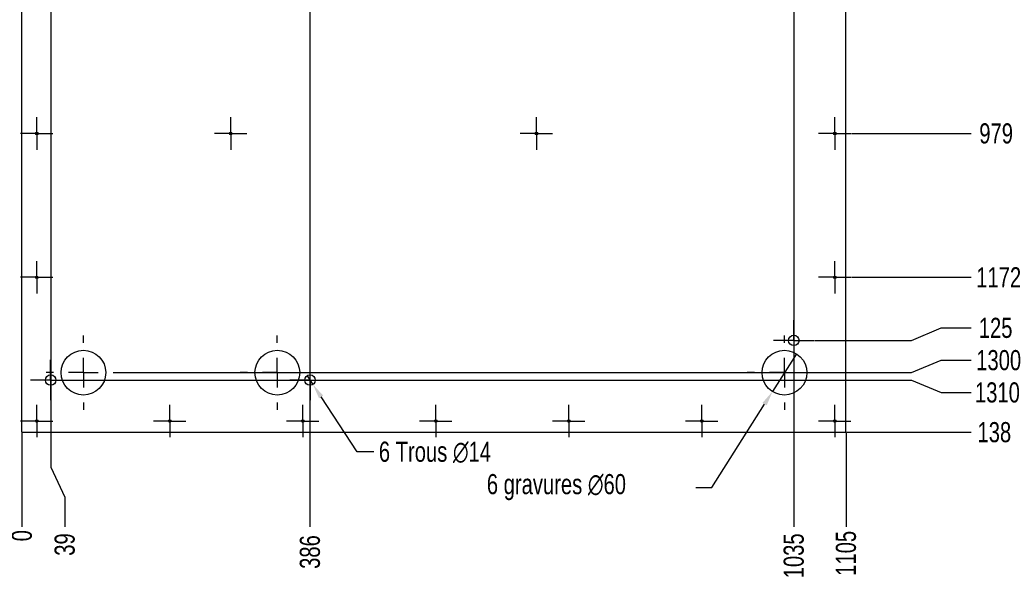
# Model space of a CAD drawing. Header units: millimetres. Extents: x 5 to 415, y 5 to 292.
# Tile 4 of 6: x 217 to 349, y 107 to 183. Entities that reach past the tile are written whole.
import ezdxf

# ---------------------------------------------------------------- set-up
doc = ezdxf.new("R2010")
doc.units = ezdxf.units.MM
doc.header["$PDSIZE"] = -1
doc.linetypes.add('CENTERX2', pattern=[20.32, 12.7, -2.54, 2.54, -2.54])
for name, color, linetype in [('COTES', 1, 'Continuous'), ('GRAVURES', 9, 'Continuous'), ('TRAIT-MIXTES', 3, 'CENTERX2')]:
    doc.layers.add(name, color=color, linetype=linetype)
doc.layers.add('TRAIT-FORT', color=4, linetype='Continuous', lineweight=25)
doc.styles.add('SLDTEXTSTYLE0', font='TXT', dxfattribs={"width": 0.75})
doc.dimstyles.new('SLDDIMSTYLE0', dxfattribs={"dimtxt": 2.7, "dimasz": 0.333333, "dimexe": 0, "dimexo": 0.0625, "dimgap": 0.675, "dimtad": 0, "dimtih": 1, "dimtoh": 1, "dimdec": 0, "dimlfac": 10, "dimrnd": 1e-09, "dimdsep": 46, "dimtxsty": 'SLDTEXTSTYLE0', "dimblk1": 'ORIGIN', "dimblk2": 'ORIGIN', "dimsah": 1, "dimcen": 0.09, "dimadec": 0, "dimazin": 2, "dimtfac": 1, "dimtdec": 0, "dimtofl": 0, "dimtmove": 0, "dimatfit": 3, "dimldrblk": 'ORIGIN', "dimfxl": 1, "dimfrac": 2, "dimtolj": 1, "dimtzin": 12, "dimarcsym": 0})
doc.dimstyles.new('SLDDIMSTYLE1', dxfattribs={"dimtxt": 2.7, "dimasz": 2, "dimexe": 0, "dimexo": 0.0625, "dimgap": 0.675, "dimtad": 0, "dimtih": 1, "dimtoh": 1, "dimdec": 0, "dimlfac": 10, "dimrnd": 1e-09, "dimzin": 12, "dimdsep": 46, "dimtxsty": 'SLDTEXTSTYLE0', "dimsah": 1, "dimcen": 0.09, "dimadec": 0, "dimazin": 3, "dimtfac": 1, "dimtdec": 0, "dimtofl": 0, "dimtmove": 0, "dimatfit": 3, "dimfxl": 1, "dimfrac": 2, "dimtolj": 1, "dimtzin": 12, "dimarcsym": 0})
doc.dimstyles.new('SLDDIMSTYLE2', dxfattribs={"dimtxt": 2.7, "dimasz": 2, "dimexe": 0, "dimexo": 0.0625, "dimgap": 0.675, "dimtad": 0, "dimtih": 1, "dimtoh": 1, "dimdec": 0, "dimlfac": 10, "dimrnd": 1e-09, "dimzin": 12, "dimdsep": 46, "dimtxsty": 'SLDTEXTSTYLE0', "dimblk1": 'NONE', "dimsah": 1, "dimcen": 0, "dimadec": 0, "dimazin": 3, "dimtfac": 1, "dimtdec": 0, "dimtmove": 0, "dimatfit": 3, "dimldrblk": 'NONE', "dimfxl": 1, "dimfrac": 2, "dimtolj": 1, "dimtzin": 12, "dimarcsym": 0})

# ---------------------------------------------------------------- blocks, each defined once
blk = doc.blocks.new('_D_41')
at = {"layer": 'COTES', "color": 0, "lineweight": -2, "transparency": 16777216}
blk.add_line((216.93, 127.48), (216.93, 114.85), dxfattribs=at)
at = {"layer": 'Defpoints', "color": 0, "transparency": 16777216}
for p in [(216.93, 127.54), (216.93, 127.54), (216.93, 114.85)]:
    blk.add_point(p, dxfattribs=at)
at = {"layer": 'COTES', "color": 0, "transparency": 16777216, "insert": (216.93, 113.67), "char_height": 2.7, "attachment_point": 5, "rotation": 90, "style": 'SLDTEXTSTYLE0'}
blk.add_mtext('\\A1;0', dxfattribs=at)
blk = doc.blocks.new('_Origin')
at = {"color": 0, "linetype": 'ByBlock', "lineweight": -2}
blk.add_line((0, 0), (-1, 0), dxfattribs=at)
blk.add_circle((0, 0), 0.5, dxfattribs=at)
blk = doc.blocks.new('_D_42')
at = {"layer": 'COTES', "color": 0, "lineweight": -2, "transparency": 16777216}
for p, q in [((220.79, 255.78), (220.79, 122.85)), ((220.79, 122.85), (222.68, 118.85)), ((222.68, 118.85), (222.68, 114.85))]:
    blk.add_line(p, q, dxfattribs=at)
at = {"layer": 'Defpoints', "color": 0, "transparency": 16777216}
for p in [(220.79, 255.84), (216.93, 127.54), (222.68, 114.85)]:
    blk.add_point(p, dxfattribs=at)
at = {"layer": 'COTES', "color": 0, "transparency": 16777216, "insert": (222.68, 112.49), "char_height": 2.7, "attachment_point": 5, "rotation": 90, "style": 'SLDTEXTSTYLE0'}
blk.add_mtext('\\A1;39', dxfattribs=at)
blk = doc.blocks.new('_D_43')
at = {"layer": 'COTES', "color": 0, "lineweight": -2, "transparency": 16777216}
blk.add_line((255.56, 255.78), (255.56, 114.85), dxfattribs=at)
at = {"layer": 'Defpoints', "color": 0, "transparency": 16777216}
for p in [(255.56, 255.84), (216.93, 127.54), (255.56, 114.85)]:
    blk.add_point(p, dxfattribs=at)
at = {"layer": 'COTES', "color": 0, "transparency": 16777216, "insert": (255.56, 111.48), "char_height": 2.7, "attachment_point": 5, "rotation": 90, "style": 'SLDTEXTSTYLE0'}
blk.add_mtext('\\A1;386', dxfattribs=at)
blk = doc.blocks.new('_D_44')
at = {"layer": 'COTES', "color": 0, "lineweight": -2, "transparency": 16777216}
blk.add_line((320.43, 250.46), (320.43, 114.85), dxfattribs=at)
at = {"layer": 'Defpoints', "color": 0, "transparency": 16777216}
for p in [(320.43, 250.52), (216.93, 127.54), (320.43, 114.85)]:
    blk.add_point(p, dxfattribs=at)
at = {"layer": 'COTES', "color": 0, "transparency": 16777216, "insert": (320.43, 110.97), "char_height": 2.7, "attachment_point": 5, "rotation": 90, "style": 'SLDTEXTSTYLE0'}
blk.add_mtext('\\A1;1035', dxfattribs=at)
blk = doc.blocks.new('_D_45')
at = {"layer": 'COTES', "color": 0, "lineweight": -2, "transparency": 16777216}
blk.add_line((327.43, 127.48), (327.43, 114.85), dxfattribs=at)
at = {"layer": 'Defpoints', "color": 0, "transparency": 16777216}
for p in [(216.93, 127.54), (327.43, 127.54), (327.43, 114.85)]:
    blk.add_point(p, dxfattribs=at)
at = {"layer": 'COTES', "color": 0, "transparency": 16777216, "insert": (327.43, 111.31), "char_height": 2.7, "attachment_point": 5, "rotation": 90, "style": 'SLDTEXTSTYLE0'}
blk.add_mtext('\\A1;1105', dxfattribs=at)
blk = doc.blocks.new('_D_55')
at = {"layer": 'COTES', "color": 0, "lineweight": -2, "transparency": 16777216}
blk.add_line((328.16, 167.61), (344.19, 167.61), dxfattribs=at)
at = {"layer": 'Defpoints', "color": 0, "transparency": 16777216}
for p in [(327.43, 265.54), (328.1, 167.61), (344.19, 167.61)]:
    blk.add_point(p, dxfattribs=at)
at = {"layer": 'COTES', "color": 0, "transparency": 16777216, "insert": (347.56, 167.61), "char_height": 2.7, "attachment_point": 5, "style": 'SLDTEXTSTYLE0'}
blk.add_mtext('\\A1;979', dxfattribs=at)
blk = doc.blocks.new('_D_56')
at = {"layer": 'COTES', "color": 0, "lineweight": -2, "transparency": 16777216}
blk.add_line((328.16, 148.33), (344.19, 148.33), dxfattribs=at)
at = {"layer": 'Defpoints', "color": 0, "transparency": 16777216}
for p in [(327.43, 265.54), (328.1, 148.33), (344.19, 148.33)]:
    blk.add_point(p, dxfattribs=at)
at = {"layer": 'COTES', "color": 0, "transparency": 16777216, "insert": (347.9, 148.33), "char_height": 2.7, "attachment_point": 5, "style": 'SLDTEXTSTYLE0'}
blk.add_mtext('\\A1;1172', dxfattribs=at)
blk = doc.blocks.new('_D_57')
at = {"layer": 'COTES', "color": 0, "lineweight": -2, "transparency": 16777216}
for p, q in [((336.19, 139.87), (340.19, 141.53)), ((340.19, 141.53), (344.19, 141.53)), ((323.19, 139.87), (336.19, 139.87))]:
    blk.add_line(p, q, dxfattribs=at)
at = {"layer": 'Defpoints', "color": 0, "transparency": 16777216}
for p in [(327.43, 265.54), (344.19, 141.53), (323.13, 139.87)]:
    blk.add_point(p, dxfattribs=at)
at = {"layer": 'COTES', "color": 0, "transparency": 16777216, "insert": (348.24, 141.53), "char_height": 2.7, "attachment_point": 5, "style": 'SLDTEXTSTYLE0'}
blk.add_mtext('\\A1;1257', dxfattribs=at)
blk = doc.blocks.new('_D_58')
at = {"layer": 'COTES', "color": 0, "lineweight": -2, "transparency": 16777216}
for p, q in [((336.19, 135.54), (340.19, 137.2)), ((340.19, 137.2), (344.19, 137.2)), ((230.24, 135.54), (336.19, 135.54))]:
    blk.add_line(p, q, dxfattribs=at)
at = {"layer": 'Defpoints', "color": 0, "transparency": 16777216}
for p in [(327.43, 265.54), (344.19, 137.2), (230.18, 135.54)]:
    blk.add_point(p, dxfattribs=at)
at = {"layer": 'COTES', "color": 0, "transparency": 16777216, "insert": (347.9, 137.2), "char_height": 2.7, "attachment_point": 5, "style": 'SLDTEXTSTYLE0'}
blk.add_mtext('\\A1;1300', dxfattribs=at)
blk = doc.blocks.new('_D_59')
at = {"layer": 'COTES', "color": 0, "lineweight": -2, "transparency": 16777216}
for p, q in [((223.55, 134.54), (336.19, 134.54)), ((336.19, 134.54), (340.19, 132.87)), ((340.19, 132.87), (344.19, 132.87))]:
    blk.add_line(p, q, dxfattribs=at)
at = {"layer": 'Defpoints', "color": 0, "transparency": 16777216}
for p in [(327.43, 265.54), (223.49, 134.54), (344.19, 132.87)]:
    blk.add_point(p, dxfattribs=at)
at = {"layer": 'COTES', "color": 0, "transparency": 16777216, "insert": (347.73, 132.87), "char_height": 2.7, "attachment_point": 5, "style": 'SLDTEXTSTYLE0'}
blk.add_mtext('\\A1;1310', dxfattribs=at)
blk = doc.blocks.new('_D_60')
at = {"layer": 'COTES', "color": 0, "lineweight": -2, "transparency": 16777216}
blk.add_line((327.49, 127.54), (344.19, 127.54), dxfattribs=at)
at = {"layer": 'Defpoints', "color": 0, "transparency": 16777216}
for p in [(327.43, 265.54), (327.43, 127.54), (344.19, 127.54)]:
    blk.add_point(p, dxfattribs=at)
at = {"layer": 'COTES', "color": 0, "transparency": 16777216, "insert": (348.07, 127.54), "char_height": 2.7, "attachment_point": 5, "style": 'SLDTEXTSTYLE0'}
blk.add_mtext('\\A1;1380', dxfattribs=at)
blk = doc.blocks.new('_D_61')
at = {"layer": 'COTES', "color": 0, "lineweight": -2, "transparency": 16777216}
for p, q in [((255.18, 135.13), (255.95, 133.96)), ((261.88, 124.94), (257.05, 132.29)), ((264.11, 124.94), (261.88, 124.94))]:
    blk.add_line(p, q, dxfattribs=at)
at = {"layer": 'COTES', "color": 0, "transparency": 16777216}
blk.add_solid([(257.33, 132.47), (256.77, 132.1), (255.95, 133.96)], dxfattribs=at)
at = {"layer": 'Defpoints', "color": 0, "transparency": 16777216}
for p in [(255.18, 135.13), (255.95, 133.96)]:
    blk.add_point(p, dxfattribs=at)
at = {"layer": 'COTES', "color": 0, "transparency": 16777216, "insert": (264.79, 126.29), "char_height": 2.7, "attachment_point": 1, "style": 'SLDTEXTSTYLE0'}
blk.add_mtext('\\A1;6 Trous ∅14', dxfattribs=at)
blk = doc.blocks.new('_None')
blk = doc.blocks.new('_D_62')
at = {"layer": 'COTES', "color": 0, "lineweight": -2, "transparency": 16777216}
for p, q in [((320.78, 138.08), (317.57, 133.01)), ((309.46, 120.14), (316.51, 131.31)), ((307.28, 120.14), (309.46, 120.14))]:
    blk.add_line(p, q, dxfattribs=at)
at = {"layer": 'COTES', "color": 0, "transparency": 16777216}
blk.add_solid([(316.23, 131.49), (316.79, 131.14), (317.57, 133.01)], dxfattribs=at)
at = {"layer": 'Defpoints', "color": 0, "transparency": 16777216}
for p in [(320.78, 138.08), (317.57, 133.01)]:
    blk.add_point(p, dxfattribs=at)
at = {"layer": 'COTES', "color": 0, "transparency": 16777216, "insert": (279.27, 121.94), "char_height": 2.7, "attachment_point": 1, "style": 'SLDTEXTSTYLE0'}
blk.add_mtext('\\A1;6 gravures ∅60', dxfattribs=at)
blk = doc.blocks.new('SW_CENTERMARKSYMBOL_39')
at = {"layer": 'TRAIT-MIXTES', "color": 0}
for p, q in [((0, 2), (0, 2.7)), ((0, 0), (0, 2)), ((-2, 0), (-2.7, 0)), ((0, 0), (-2, 0)), ((0, 0), (0, -2)), ((0, 0), (2, 0)), ((2, 0), (2.7, 0)), ((0, -2), (0, -2.7))]:
    blk.add_line(p, q, dxfattribs=at)
blk = doc.blocks.new('SW_CENTERMARKSYMBOL_40')
at = {"layer": 'TRAIT-MIXTES', "color": 0}
for p, q in [((0, 2), (0, 2.7)), ((0, 0), (0, 2)), ((-2, 0), (-2.7, 0)), ((0, 0), (-2, 0)), ((0, 0), (0, -2)), ((0, 0), (2, 0)), ((2, 0), (2.7, 0)), ((0, -2), (0, -2.7))]:
    blk.add_line(p, q, dxfattribs=at)
blk = doc.blocks.new('SW_CENTERMARKSYMBOL_41')
at = {"layer": 'TRAIT-MIXTES', "color": 0}
for p, q in [((0, 2), (0, 2.7)), ((0, 0), (0, 2)), ((-2, 0), (-2.7, 0)), ((0, 0), (-2, 0)), ((0, 0), (0, -2)), ((0, 0), (2, 0)), ((2, 0), (2.7, 0)), ((0, -2), (0, -2.7))]:
    blk.add_line(p, q, dxfattribs=at)
blk = doc.blocks.new('SW_CENTERMARKSYMBOL_54')
at = {"layer": 'TRAIT-MIXTES', "color": 0}
for p, q in [((0, 2), (0, 2.17)), ((0, 0), (0, 2)), ((-2, 0), (-2.17, 0)), ((0, 0), (-2, 0)), ((0, 0), (0, -2)), ((0, 0), (2, 0)), ((2, 0), (2.17, 0)), ((0, -2), (0, -2.17))]:
    blk.add_line(p, q, dxfattribs=at)
blk = doc.blocks.new('SW_CENTERMARKSYMBOL_55')
at = {"layer": 'TRAIT-MIXTES', "color": 0}
for p, q in [((0, 2), (0, 2.17)), ((0, 0), (0, 2)), ((-2, 0), (-2.17, 0)), ((0, 0), (-2, 0)), ((0, 0), (0, -2)), ((0, 0), (2, 0)), ((2, 0), (2.17, 0)), ((0, -2), (0, -2.17))]:
    blk.add_line(p, q, dxfattribs=at)
blk = doc.blocks.new('SW_CENTERMARKSYMBOL_56')
at = {"layer": 'TRAIT-MIXTES', "color": 0}
for p, q in [((0, 2), (0, 2.17)), ((0, 0), (0, 2)), ((-2, 0), (-2.17, 0)), ((0, 0), (-2, 0)), ((0, 0), (0, -2)), ((0, 0), (2, 0)), ((2, 0), (2.17, 0)), ((0, -2), (0, -2.17))]:
    blk.add_line(p, q, dxfattribs=at)
blk = doc.blocks.new('SW_CENTERMARKSYMBOL_57')
at = {"layer": 'TRAIT-MIXTES', "color": 0}
for p, q in [((0, 2), (0, 2.17)), ((0, 0), (0, 2)), ((-2, 0), (-2.17, 0)), ((0, 0), (-2, 0)), ((0, 0), (0, -2)), ((0, 0), (2, 0)), ((2, 0), (2.17, 0)), ((0, -2), (0, -2.17))]:
    blk.add_line(p, q, dxfattribs=at)
blk = doc.blocks.new('SW_CENTERMARKSYMBOL_58')
at = {"layer": 'TRAIT-MIXTES', "color": 0}
for p, q in [((0, 2), (0, 2.17)), ((0, 0), (0, 2)), ((-2, 0), (-2.17, 0)), ((0, 0), (-2, 0)), ((0, 0), (0, -2)), ((0, 0), (2, 0)), ((2, 0), (2.17, 0)), ((0, -2), (0, -2.17))]:
    blk.add_line(p, q, dxfattribs=at)
blk = doc.blocks.new('SW_CENTERMARKSYMBOL_59')
at = {"layer": 'TRAIT-MIXTES', "color": 0}
for p, q in [((0, 2), (0, 2.17)), ((0, 0), (0, 2)), ((-2, 0), (-2.17, 0)), ((0, 0), (-2, 0)), ((0, 0), (0, -2)), ((0, 0), (2, 0)), ((2, 0), (2.17, 0)), ((0, -2), (0, -2.17))]:
    blk.add_line(p, q, dxfattribs=at)
blk = doc.blocks.new('SW_CENTERMARKSYMBOL_60')
at = {"layer": 'TRAIT-MIXTES', "color": 0}
for p, q in [((0, 2), (0, 2.17)), ((0, 0), (0, 2)), ((-2, 0), (-2.17, 0)), ((0, 0), (-2, 0)), ((0, 0), (0, -2)), ((0, 0), (2, 0)), ((2, 0), (2.17, 0)), ((0, -2), (0, -2.17))]:
    blk.add_line(p, q, dxfattribs=at)
blk = doc.blocks.new('SW_CENTERMARKSYMBOL_61')
at = {"layer": 'TRAIT-MIXTES', "color": 0}
for p, q in [((0, 2), (0, 2.17)), ((0, 0), (0, 2)), ((-2, 0), (-2.17, 0)), ((0, 0), (-2, 0)), ((0, 0), (0, -2)), ((0, 0), (2, 0)), ((2, 0), (2.17, 0)), ((0, -2), (0, -2.17))]:
    blk.add_line(p, q, dxfattribs=at)
blk = doc.blocks.new('SW_CENTERMARKSYMBOL_66')
at = {"layer": 'TRAIT-MIXTES', "color": 0}
for p, q in [((0, 2), (0, 2.17)), ((0, 0), (0, 2)), ((-2, 0), (-2.17, 0)), ((0, 0), (-2, 0)), ((0, 0), (0, -2)), ((0, 0), (2, 0)), ((2, 0), (2.17, 0)), ((0, -2), (0, -2.17))]:
    blk.add_line(p, q, dxfattribs=at)
blk = doc.blocks.new('SW_CENTERMARKSYMBOL_69')
at = {"layer": 'TRAIT-MIXTES', "color": 0}
for p, q in [((0, 2), (0, 2.17)), ((0, 0), (0, 2)), ((-2, 0), (-2.17, 0)), ((0, 0), (-2, 0)), ((0, 0), (0, -2)), ((0, 0), (2, 0)), ((2, 0), (2.17, 0)), ((0, -2), (0, -2.17))]:
    blk.add_line(p, q, dxfattribs=at)
blk = doc.blocks.new('SW_CENTERMARKSYMBOL_70')
at = {"layer": 'TRAIT-MIXTES', "color": 0}
for p, q in [((0, 2), (0, 2.17)), ((0, 0), (0, 2)), ((-2, 0), (-2.17, 0)), ((0, 0), (-2, 0)), ((0, 0), (0, -2)), ((0, 0), (2, 0)), ((2, 0), (2.17, 0)), ((0, -2), (0, -2.17))]:
    blk.add_line(p, q, dxfattribs=at)
blk = doc.blocks.new('SW_CENTERMARKSYMBOL_71')
at = {"layer": 'TRAIT-MIXTES', "color": 0}
for p, q in [((0, 2), (0, 2.17)), ((0, 0), (0, 2)), ((-2, 0), (-2.17, 0)), ((0, 0), (-2, 0)), ((0, 0), (0, -2)), ((0, 0), (2, 0)), ((2, 0), (2.17, 0)), ((0, -2), (0, -2.17))]:
    blk.add_line(p, q, dxfattribs=at)
blk = doc.blocks.new('SW_CENTERMARKSYMBOL_74')
at = {"layer": 'TRAIT-MIXTES', "color": 0}
for p, q in [((0, 2), (0, 2.17)), ((0, 0), (0, 2)), ((-2, 0), (-2.17, 0)), ((0, 0), (-2, 0)), ((0, 0), (0, -2)), ((0, 0), (2, 0)), ((2, 0), (2.17, 0)), ((0, -2), (0, -2.17))]:
    blk.add_line(p, q, dxfattribs=at)
blk = doc.blocks.new('SW_CENTERMARKSYMBOL_81')
at = {"layer": 'TRAIT-MIXTES', "color": 0}
for p, q in [((0, 4), (0, 5)), ((0, 0), (0, 2)), ((-4, 0), (-5, 0)), ((0, 0), (-2, 0)), ((0, 0), (0, -2)), ((0, 0), (2, 0)), ((4, 0), (5, 0)), ((0, -4), (0, -5))]:
    blk.add_line(p, q, dxfattribs=at)
blk = doc.blocks.new('SW_CENTERMARKSYMBOL_82')
at = {"layer": 'TRAIT-MIXTES', "color": 0}
for p, q in [((0, 4), (0, 5)), ((0, 0), (0, 2)), ((-4, 0), (-5, 0)), ((0, 0), (-2, 0)), ((0, 0), (0, -2)), ((0, 0), (2, 0)), ((4, 0), (5, 0)), ((0, -4), (0, -5))]:
    blk.add_line(p, q, dxfattribs=at)
blk = doc.blocks.new('SW_CENTERMARKSYMBOL_83')
at = {"layer": 'TRAIT-MIXTES', "color": 0}
for p, q in [((0, 4), (0, 5)), ((0, 0), (0, 2)), ((-4, 0), (-5, 0)), ((0, 0), (-2, 0)), ((0, 0), (0, -2)), ((0, 0), (2, 0)), ((4, 0), (5, 0)), ((0, -4), (0, -5))]:
    blk.add_line(p, q, dxfattribs=at)

msp = doc.modelspace()

# ---------------------------------------------------------------- linework, layer by layer
at = {"layer": 'GRAVURES', "lineweight": 25}
for centre in [(225.1763, 135.5423), (251.1763, 135.5423), (319.1763, 135.5423)]:
    msp.add_circle(centre, 3, dxfattribs=at)
at = {"layer": 'TRAIT-FORT', "lineweight": 25}
for p, q in [((216.9263, 127.5424), (216.9263, 265.5424)), ((327.4263, 127.5424), (327.4263, 265.5424)), ((216.9263, 127.5424), (327.4263, 127.5424))]:
    msp.add_line(p, q, dxfattribs=at)
for centre, radius in [((218.9253, 167.6138), 0.17), ((244.9263, 167.6138), 0.17), ((285.9263, 167.6138), 0.17), ((325.9263, 167.6138), 0.17), ((218.9253, 148.3281), 0.17), ((325.9263, 148.3281), 0.17), ((320.4263, 139.8653), 0.7), ((220.7888, 134.5424), 0.7), ((255.5638, 134.5424), 0.7), ((218.9253, 129.0424), 0.17), ((236.7588, 129.0424), 0.17), ((254.5923, 129.0424), 0.17), ((272.4258, 129.0424), 0.17), ((290.2593, 129.0424), 0.17), ((308.0928, 129.0424), 0.17), ((325.9263, 129.0424), 0.17)]:
    msp.add_circle(centre, radius, dxfattribs=at)

# ---------------------------------------------------------------- block references
at = {"layer": 'TRAIT-MIXTES'}
for name, p in [('SW_CENTERMARKSYMBOL_74', (218.9253, 167.6138)), ('SW_CENTERMARKSYMBOL_66', (244.9263, 167.6138)), ('SW_CENTERMARKSYMBOL_61', (285.9263, 167.6138)), ('SW_CENTERMARKSYMBOL_54', (325.9263, 167.6138)), ('SW_CENTERMARKSYMBOL_69', (218.9253, 148.3281)), ('SW_CENTERMARKSYMBOL_55', (325.9263, 148.3281)), ('SW_CENTERMARKSYMBOL_39', (320.4263, 139.8653)), ('SW_CENTERMARKSYMBOL_83', (225.1763, 135.5423)), ('SW_CENTERMARKSYMBOL_82', (251.1763, 135.5423)), ('SW_CENTERMARKSYMBOL_81', (319.1763, 135.5423)), ('SW_CENTERMARKSYMBOL_41', (220.7888, 134.5424)), ('SW_CENTERMARKSYMBOL_40', (255.5638, 134.5424)), ('SW_CENTERMARKSYMBOL_71', (218.9253, 129.0424)), ('SW_CENTERMARKSYMBOL_70', (236.7588, 129.0424)), ('SW_CENTERMARKSYMBOL_56', (254.5923, 129.0424)), ('SW_CENTERMARKSYMBOL_57', (272.4258, 129.0424)), ('SW_CENTERMARKSYMBOL_58', (290.2593, 129.0424)), ('SW_CENTERMARKSYMBOL_59', (308.0928, 129.0424)), ('SW_CENTERMARKSYMBOL_60', (325.9263, 129.0424))]:
    msp.add_blockref(name, p, dxfattribs=at)

# ---------------------------------------------------------------- dimensions: what is measured, and where the dimension line sits
at = {"layer": 'COTES'}
for feature_location, offset, dtype, origin, dimstyle, picture, middle in [((223.4888, 134.5424), (120.701, -1.6677), 0, (327.4263, 265.5424), 'SLDDIMSTYLE1', '_D_59', (347.7335, 132.8747)), ((230.1763, 135.5423), (114.0135, 1.6615), 0, (327.4263, 265.5424), 'SLDDIMSTYLE1', '_D_58', (347.9023, 137.2038)), ((323.1263, 139.8653), (21.0635, 1.6677), 0, (327.4263, 265.5424), 'SLDDIMSTYLE1', '_D_57', (348.2398, 141.5329)), ((328.0963, 167.6138), (16.0935, 0), 0, (327.4263, 265.5424), 'SLDDIMSTYLE1', '_D_55', (347.5648, 167.6138)), ((328.0963, 148.3281), (16.0935, 0), 0, (327.4263, 265.5424), 'SLDDIMSTYLE1', '_D_56', (347.9023, 148.3281)), ((327.4263, 127.5424), (16.7635, 0), 0, (327.4263, 265.5424), 'SLDDIMSTYLE1', '_D_60', (348.071, 127.5424)), ((220.7888, 255.8424), (1.8933, -140.9876), 1, (216.9263, 127.5424), 'SLDDIMSTYLE1', '_D_42', (222.6821, 112.4923)), ((255.5638, 255.8424), (0, -140.9876), 1, (216.9263, 127.5424), 'SLDDIMSTYLE1', '_D_43', (255.5638, 111.4798)), ((320.4263, 250.5194), (0, -135.6647), 1, (216.9263, 127.5424), 'SLDDIMSTYLE1', '_D_44', (320.4263, 110.9735)), ((216.9262669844, 127.5423541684), (0, -12.6876022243), 1, (216.9262669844, 127.5423541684), 'SLDDIMSTYLE0', '_D_41', (216.9262669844, 113.6735019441)), ((327.4263, 127.5424), (0, -12.6876), 1, (216.9263, 127.5424), 'SLDDIMSTYLE1', '_D_45', (327.4263, 111.311))]:
    dim = msp.add_ordinate_dim(feature_location=feature_location, offset=offset, dtype=dtype, origin=origin, dimstyle=dimstyle, dxfattribs=at)
    dim.commit()
    dim.dimension.update_dxf_attribs({"geometry": picture, "text_midpoint": middle})
for p1, p2, text, picture, middle in [((320.7776, 138.0792), (317.575, 133.0055), '6 gravures <>', '_D_62', (292.9382, 120.1427)), ((255.1792, 135.1272), (255.9483, 133.9575), '6 Trous <>', '_D_61', (275.2519, 124.9374))]:
    dim = msp.add_diameter_dim_2p(p1=p1, p2=p2, text=text, dimstyle='SLDDIMSTYLE2', dxfattribs=at)
    dim.commit()
    dim.dimension.update_dxf_attribs({"geometry": picture, "text_midpoint": middle, "dimtype": 163})

doc.saveas('drawing.dxf')
